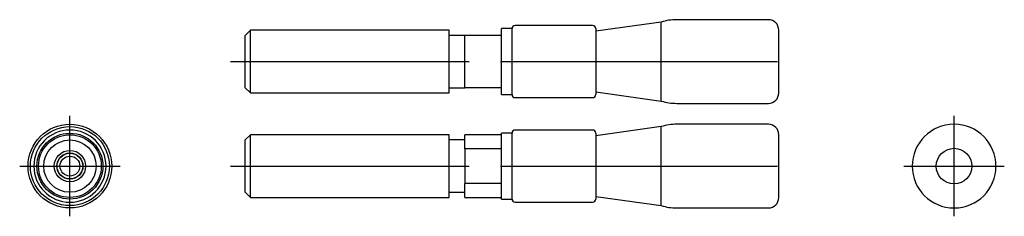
# Model space of a CAD drawing. Extents: x -47 to 47, y -4.8 to 14.
import ezdxf

# ---------------------------------------------------------------- set-up
doc = ezdxf.new("R2010")
doc.units = 0
doc.layers.get('0').update_dxf_attribs({"linetype": 'CONTINUOUS'})

# ---------------------------------------------------------------- blocks, each defined once
blk = doc.blocks.new('RBP006RCA-TV')
at = {"color": 7, "linetype": 'CONTINUOUS'}
for p, q in [((14.26454, 3.776461), (8, 2.9)), ((14.26454, 0), (14.26454, 3.776461)), ((24.5, 4), (15.742857, 4)), ((-25, 3), (-25.5, 2.5)), ((-6, 3), (-25, 3)), ((-25, 0), (-25, 3)), ((-6, 0), (-6, 3)), ((-1, 0), (-1, 3.15)), ((0, 3.15), (-1, 3.15)), ((0, 0), (0, 3.15)), ((7.7, 3.45), (0.3, 3.45)), ((8, 3.15), (8, -3.15)), ((25.5, 0), (25.5, 3)), ((-25.5, 0), (-25.5, 2.5)), ((-4.5, 2.5), (-6, 2.5)), ((-1, 2.500775), (-4.5, 2.500775)), ((-4.5, -2.500775), (-4.5, 2.500775)), ((-25.5, -2.5), (-25.5, 0)), ((-25, -3), (-25, 0)), ((-6, -3), (-6, 0)), ((-1, -3.15), (-1, 0)), ((0, -3.15), (0, 0)), ((14.26454, -3.776461), (14.26454, 0)), ((25.5, -3), (25.5, 0)), ((-25.5, -2.5), (-25, -3)), ((-6, -2.5), (-4.5, -2.5)), ((-1, -2.500775), (-4.5, -2.500775)), ((-25, -3), (-6, -3)), ((-1, -3.15), (0, -3.15)), ((0.3, -3.45), (7.7, -3.45)), ((8, -2.9), (14.26454, -3.776461)), ((15.742857, -4), (24.5, -4))]:
    blk.add_line(p, q, dxfattribs=at)
at = {"color": 2, "linetype": 'CONTINUOUS'}
for p, q in [((-26.9, 0), (-4.1, 0)), ((-25.55, 0), (-24.95, 0)), ((-6.15, 0), (-4.35, 0)), ((-1.1, 0), (0.1, 0)), ((-0.44, 0), (8.44, 0)), ((7.373546, 0), (14.890994, 0)), ((14.867143, 0), (25.375714, 0))]:
    blk.add_line(p, q, dxfattribs=at)
at = {"color": 7, "linetype": 'CONTINUOUS'}
for centre, radius, start, end in [((15.742857, -1), 5, 90, 107.197323), ((24.5, 3), 1, 0, 90), ((0.3, 3.15), 0.3, 90, 180), ((7.7, 3.15), 0.3, 0, 90), ((0.3, -3.15), 0.3, 180, 270), ((7.7, -3.15), 0.3, 270, 0), ((24.5, -3), 1, 270, 0), ((15.742857, 1), 5, 252.802677, 270)]:
    blk.add_arc(centre, radius, start, end, dxfattribs=at)
blk = doc.blocks.new('RBP006RCA-RV')
at = {"color": 2, "linetype": 'CONTINUOUS'}
for p, q in [((0, -4.8), (0, 4.8)), ((-4.8, 0), (4.8, 0))]:
    blk.add_line(p, q, dxfattribs=at)
at = {"color": 7, "linetype": 'CONTINUOUS'}
blk.add_circle((0, 0), 1.7, dxfattribs=at)
for start, end in [(90, 270), (270, 90)]:
    blk.add_arc((0, 0), 4, start, end, dxfattribs=at)
blk = doc.blocks.new('RBP006RCA-LV')
at = {"color": 2, "linetype": 'CONTINUOUS'}
for p, q in [((0, -4.8), (0, 4.8)), ((0, -4.531753), (0, 4.531753)), ((0, -4.14), (0, 4.14)), ((0, -3.78), (0, 3.78)), ((0, -3.6), (0, 3.6)), ((0, -3.6), (0, 3.6)), ((0, -1.8), (0, 1.8)), ((-4.8, 0), (4.8, 0)), ((-4.531753, 0), (4.531753, 0)), ((-4.14, 0), (4.14, 0)), ((-3.78, 0), (3.78, 0)), ((-3.6, 0), (3.6, 0)), ((-3.6, 0), (3.6, 0)), ((-1.8, 0), (1.8, 0))]:
    blk.add_line(p, q, dxfattribs=at)
at = {"color": 7, "linetype": 'CONTINUOUS'}
for radius in [4, 3.776461, 3.15, 3, 2.5, 1.25, 1.229, 0.95]:
    blk.add_circle((0, 0), radius, dxfattribs=at)
at = {"color": 2, "linetype": 'CONTINUOUS'}
blk.add_circle((0, 0), 1.5, dxfattribs=at)
at = {"color": 7, "linetype": 'CONTINUOUS'}
for start, end in [(90, 270), (270, 90)]:
    blk.add_arc((0, 0), 3.45, start, end, dxfattribs=at)
blk = doc.blocks.new('RBP006RCA-FV')
at = {"color": 7, "linetype": 'CONTINUOUS'}
for p, q in [((14.26454, 3.776461), (8, 2.9)), ((14.26454, -3.776461), (14.26454, 3.776461)), ((24.5, 4), (15.742857, 4)), ((-25, 3), (-25.5, 2.5)), ((-6, 3), (-25, 3)), ((-25, -3), (-25, 3)), ((-6, -3), (-6, 3)), ((-4.5, 1.657143), (-4.5, 3)), ((-1, 3), (-4.5, 3)), ((0, 3.15), (-1, 3.15)), ((-1, -3.15), (-1, 3.15)), ((0, -3.15), (0, 3.15)), ((7.7, 3.45), (0.3, 3.45)), ((8, 3.15), (8, -3.15)), ((25.5, -3), (25.5, 3)), ((-25.5, -2.5), (-25.5, 2.5)), ((-4.5, 2.5), (-6, 2.5)), ((-4.5, 1.657143), (-4.5, -1.657143)), ((-1, 1.657143), (-4.5, 1.657143)), ((-4.5, -3), (-4.5, -1.657143)), ((-1, -1.657143), (-4.5, -1.657143)), ((-25.5, -2.5), (-25, -3)), ((-6, -2.5), (-4.5, -2.5)), ((-25, -3), (-6, -3)), ((-4.5, -3), (-1, -3)), ((-1, -3.15), (0, -3.15)), ((0.3, -3.45), (7.7, -3.45)), ((8, -2.9), (14.26454, -3.776461)), ((15.742857, -4), (24.5, -4))]:
    blk.add_line(p, q, dxfattribs=at)
at = {"color": 2, "linetype": 'CONTINUOUS'}
for p, q in [((-26.9, 0), (-4.1, 0)), ((-25.55, 0), (-24.95, 0)), ((-6.15, 0), (-4.35, 0)), ((-1.1, 0), (0.1, 0)), ((-0.44, 0), (8.44, 0)), ((7.373546, 0), (14.890994, 0)), ((14.867143, 0), (25.375714, 0))]:
    blk.add_line(p, q, dxfattribs=at)
at = {"color": 7, "linetype": 'CONTINUOUS'}
for centre, radius, start, end in [((15.742857, -1), 5, 90, 107.197323), ((24.5, 3), 1, 0, 90), ((0.3, 3.15), 0.3, 90, 180), ((7.7, 3.15), 0.3, 0, 90), ((0.3, -3.15), 0.3, 180, 270), ((7.7, -3.15), 0.3, 270, 0), ((24.5, -3), 1, 270, 0), ((15.742857, 1), 5, 252.802677, 270)]:
    blk.add_arc(centre, radius, start, end, dxfattribs=at)

msp = doc.modelspace()

# ---------------------------------------------------------------- block references
at = {"linetype": 'ByBlock'}
for name, p in [('RBP006RCA-TV', (0, 10)), ('RBP006RCA-LV', (-42.25, 0)), ('RBP006RCA-RV', (42.25, 0)), ('RBP006RCA-FV', (0, 0))]:
    msp.add_blockref(name, p, dxfattribs=at)

doc.saveas('drawing.dxf')
